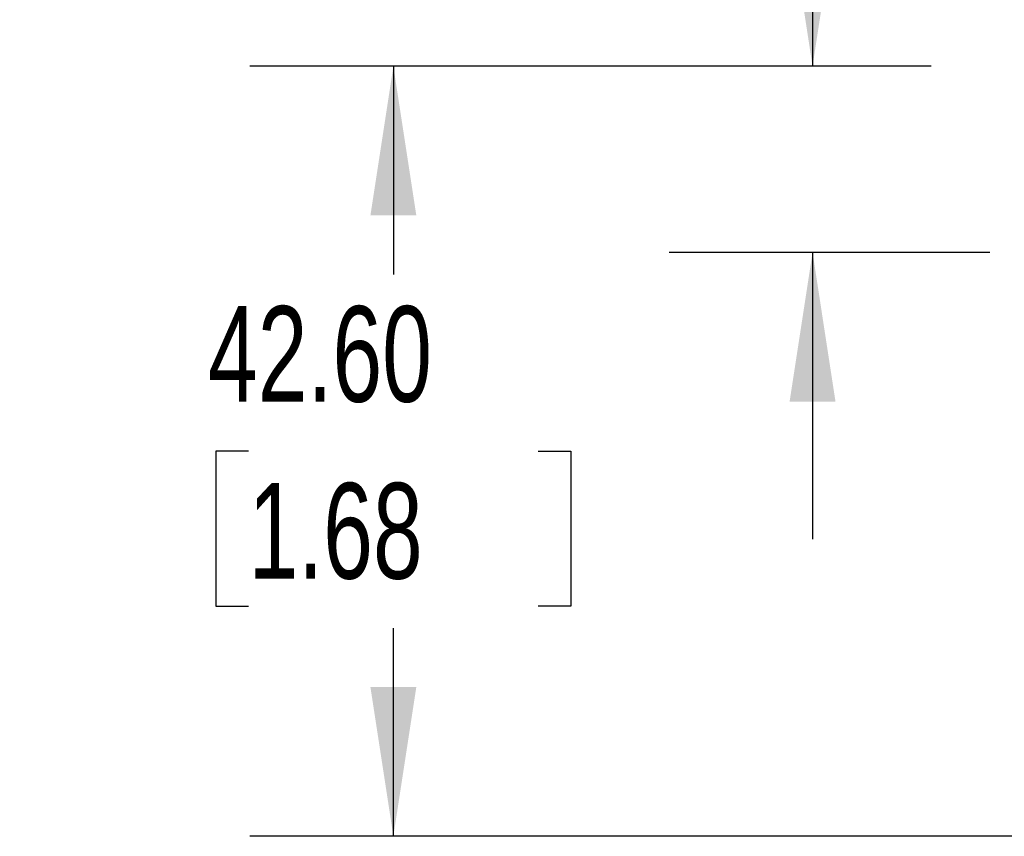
# Model space of a CAD drawing. Header units: millimetres. Extents: x 0 to 699, y 0 to 540.
# Tile 4 of 18: x 112 to 166, y 405 to 451. Entities that reach past the tile are written whole.
import ezdxf

# ---------------------------------------------------------------- set-up
doc = ezdxf.new("R2010")
doc.units = ezdxf.units.MM
doc.header["$LTSCALE"] = 2.5
doc.layers.add('DIMENSIONS', color=140, linetype='Continuous', lineweight=25)
doc.styles.add('SLDTEXTSTYLE0', font='TXT', dxfattribs={"width": 0.7})
doc.dimstyles.new('SLDDIMSTYLE2', dxfattribs={"dimtxt": 5.39502, "dimasz": 8.255, "dimexe": 0, "dimexo": 0.0625, "dimgap": 1.348755, "dimtad": 0, "dimtih": 1, "dimtoh": 1, "dimrnd": 1e-09, "dimzin": 4, "dimdsep": 46, "dimtxsty": 'SLDTEXTSTYLE0', "dimsah": 1, "dimcen": 0.09, "dimadec": 0, "dimazin": 1, "dimtfac": 1, "dimtmove": 0, "dimatfit": 0, "dimfxl": 0, "dimfrac": 2, "dimtolj": 1, "dimtzin": 12, "dimarcsym": 0})
doc.dimstyles.new('SLDDIMSTYLE3', dxfattribs={"dimtxt": 5.39502, "dimasz": 8.255, "dimexe": 0, "dimexo": 0.0625, "dimgap": 1.348755, "dimtad": 0, "dimtih": 1, "dimtoh": 1, "dimrnd": 1e-09, "dimzin": 4, "dimdsep": 46, "dimtxsty": 'SLDTEXTSTYLE0', "dimsah": 1, "dimcen": 0.09, "dimadec": 0, "dimazin": 1, "dimtfac": 1, "dimtofl": 0, "dimtmove": 0, "dimatfit": 3, "dimfxl": 0, "dimfrac": 2, "dimtolj": 1, "dimtzin": 12, "dimarcsym": 0})

# ---------------------------------------------------------------- blocks, each defined once
blk = doc.blocks.new('_D_17')
at = {"layer": 'DIMENSIONS'}
for p, q in [((114.021, 469.737), (112.21, 469.737)), ((112.21, 469.737), (112.21, 461.163)), ((130.053, 469.737), (131.865, 469.737)), ((131.865, 469.737), (131.865, 461.163)), ((139.78, 469.737), (155.655, 469.737)), ((155.655, 469.737), (155.655, 447.981)), ((112.21, 461.163), (114.021, 461.163)), ((131.865, 461.163), (130.053, 461.163)), ((162.212, 447.981), (147.718, 447.981)), ((165.469, 437.686), (147.718, 437.686)), ((155.655, 437.686), (155.655, 421.811))]:
    blk.add_line(p, q, dxfattribs=at)
for points in [[(155.655, 447.981), (156.925, 456.236), (154.385, 456.236)], [(155.655, 437.686), (154.385, 429.431), (156.925, 429.431)]]:
    blk.add_solid(points, dxfattribs=at)
at = {"layer": 'DIMENSIONS', "char_height": 5.2917, "attachment_point": 1, "style": 'SLDTEXTSTYLE0'}
for s, insert in [('10.30', (111.777, 477.766)), ('0.41', (114.021, 467.984))]:
    blk.add_mtext(s, dxfattribs=dict(at, insert=insert))
blk = doc.blocks.new('_D_18')
at = {"layer": 'DIMENSIONS'}
for p, q in [((162.212, 447.981), (124.52, 447.981)), ((132.457, 447.981), (132.457, 436.463)), ((124.441, 426.681), (122.63, 426.681)), ((122.63, 426.681), (122.63, 418.107)), ((140.473, 426.681), (142.285, 426.681)), ((142.285, 426.681), (142.285, 418.107)), ((122.63, 418.107), (124.441, 418.107)), ((142.285, 418.107), (140.473, 418.107)), ((132.457, 405.381), (132.457, 416.899)), ((178.272, 405.381), (124.52, 405.381))]:
    blk.add_line(p, q, dxfattribs=at)
for points in [[(132.457, 447.981), (131.187, 439.726), (133.727, 439.726)], [(132.457, 405.381), (133.727, 413.636), (131.187, 413.636)]]:
    blk.add_solid(points, dxfattribs=at)
at = {"layer": 'DIMENSIONS', "char_height": 5.2917, "attachment_point": 1, "style": 'SLDTEXTSTYLE0'}
for s, insert in [('42.60', (122.197, 434.71)), ('1.68', (124.441, 424.928))]:
    blk.add_mtext(s, dxfattribs=dict(at, insert=insert))

msp = doc.modelspace()

# ---------------------------------------------------------------- dimensions: what is measured, and where the dimension line sits
at = {"layer": 'DIMENSIONS'}
for base, p2, dimstyle, picture, middle in [((155.6554, 437.6858), (171.2188, 437.6858), 'SLDDIMSTYLE2', '_D_17', (155.6554, 469.7373)), ((132.4574, 405.3812), (184.0221, 405.3812), 'SLDDIMSTYLE3', '_D_18', (132.4574, 426.6812))]:
    dim = msp.add_linear_dim(base=base, p1=(167.9621, 447.9812), p2=p2, angle=90, dimstyle=dimstyle, dxfattribs=at)
    dim.commit()
    dim.dimension.update_dxf_attribs({"geometry": picture, "text_midpoint": middle, "dimtype": 160})

doc.saveas('drawing.dxf')
